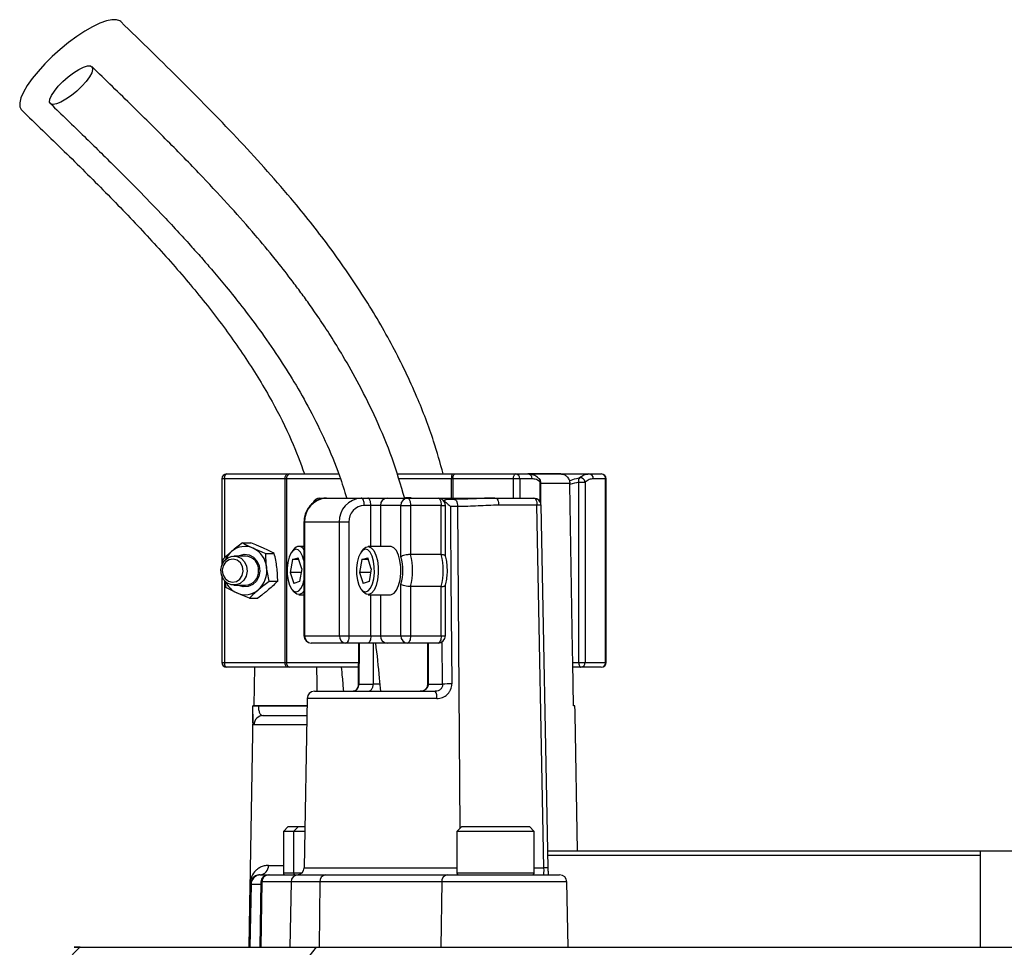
# Model space of a CAD drawing. Header units: millimetres. Extents: x 2363 to 4541, y 1046 to 5834.
# Tile 8 of 9: x 2825 to 3233, y 4954 to 5338. Entities that reach past the tile are written whole.
import ezdxf

# ---------------------------------------------------------------- set-up
doc = ezdxf.new("R2010")
doc.units = ezdxf.units.MM
doc.header["$LTSCALE"] = 2

msp = doc.modelspace()

# ---------------------------------------------------------------- linework, layer by layer
at = {"color": 7, "linetype": 'Continuous', "lineweight": 25}
for p, q in [((2910.74, 5150.1), (2935.83, 5150.1)), ((2935.83, 5150.1), (2936.86, 5150.1)), ((2936.86, 5150.1), (2957, 5150.1)), ((2981.23, 5150.1), (3004.09, 5150.1)), ((3004.09, 5150.1), (3005.28, 5150.1)), ((3005.28, 5150.1), (3030.37, 5150.1)), ((3030.37, 5150.1), (3035.49, 5150.1)), ((3035.6, 5150.1), (3060.76, 5150.1)), ((3049.07, 5150.1), (3035.74, 5150.1)), ((3060.76, 5150.1), (3065.87, 5150.1)), ((2908.74, 5148.1), (2908.74, 5112.29)), ((2934.99, 5148.1), (2909.9, 5148.1)), ((2935.5, 5148.1), (2934.99, 5148.1)), ((2934.99, 5072.1), (2934.99, 5148.1)), ((2935.5, 5148.1), (2935.5, 5072.1)), ((3004.44, 5148.1), (3003.84, 5148.1)), ((3029.53, 5148.1), (3004.44, 5148.1)), ((3032.19, 5148.1), (3029.53, 5148.1)), ((3037.3, 5148.1), (3032.19, 5148.1)), ((3040.83, 5138.08), (3040.83, 5146.7)), ((3052.88, 5145.76), (3052.88, 5146.17)), ((3056.58, 5146.7), (3059.23, 5146.7)), ((3056.58, 5072.1), (3056.58, 5146.7)), ((3059.23, 5146.7), (3059.23, 5072.1)), ((3067.69, 5148.1), (3062.57, 5148.1)), ((3067.69, 5072.1), (3067.69, 5148.1)), ((3067.87, 5072.1), (3067.87, 5148.1)), ((2949.29, 5140.1), (2952.12, 5140.1)), ((2952.12, 5140.1), (2966.49, 5140.1)), ((2966.49, 5140.1), (2969.21, 5140.1)), ((2970.48, 5137.1), (2967.76, 5137.1)), ((2969.21, 5140.1), (2977.18, 5140.1)), ((2974.46, 5137.1), (2970.48, 5137.1)), ((2982.92, 5137.1), (2974.46, 5137.1)), ((2977.18, 5140.1), (2985.63, 5140.1)), ((2982.92, 5115.76), (2982.92, 5137.1)), ((2982.92, 5137.1), (2986.9, 5137.1)), ((2985.63, 5140.1), (2998.32, 5140.1)), ((2986.9, 5137.1), (2986.9, 5116.74)), ((2999.59, 5137.1), (2986.9, 5137.1)), ((2998.32, 5140.1), (3022.12, 5140.1)), ((2999.59, 5116.74), (2999.59, 5137.1)), ((3001.32, 5116.18), (3001.32, 5137.1)), ((3005.13, 5139.58), (3002.04, 5139.58)), ((3022.12, 5140.1), (3037.99, 5140.1)), ((3039.26, 5137.16), (3023.39, 5137.16)), ((3042.15, 4987.05), (3039.26, 5137.16)), ((3043.89, 4987.06), (3040.99, 5137.16)), ((3006.4, 5136.63), (3003.43, 5136.63)), ((2942.78, 5130.1), (2942.78, 5083.1)), ((2957.43, 5130.1), (2943.06, 5130.1)), ((2943.06, 5130.1), (2943.06, 5083.1)), ((2961.41, 5130.1), (2957.43, 5130.1)), ((2957.43, 5083.1), (2957.43, 5130.1)), ((2961.41, 5130.1), (2961.41, 5083.1)), ((2917.31, 5121.54), (2920.79, 5121.54)), ((2927, 5117.18), (2930.47, 5117.18)), ((2938.61, 5118.95), (2937.76, 5117.89)), ((2942.78, 5120.1), (2940.59, 5120.1)), ((2967.35, 5118.95), (2966.5, 5117.89)), ((2978.66, 5120.1), (2969.32, 5120.1)), ((2999.59, 5116.74), (2986.9, 5116.74)), ((2909.05, 5114.47), (2909.11, 5112.99)), ((2918.55, 5116.1), (2913.8, 5116.1)), ((2938.01, 5114.69), (2937.08, 5109.35)), ((2938.01, 5114.69), (2940.43, 5115.44)), ((2940.68, 5114.69), (2938.01, 5114.69)), ((2941.92, 5110.85), (2940.43, 5115.44)), ((2966.75, 5114.69), (2965.82, 5109.35)), ((2966.75, 5114.69), (2969.17, 5115.44)), ((2969.41, 5114.69), (2966.75, 5114.69)), ((2970.66, 5110.85), (2969.17, 5115.44)), ((2937.08, 5109.35), (2938.56, 5104.77)), ((2941.65, 5109.35), (2937.08, 5109.35)), ((2941.92, 5110.85), (2940.98, 5105.52)), ((2965.82, 5109.35), (2967.3, 5104.77)), ((2970.39, 5109.35), (2965.82, 5109.35)), ((2970.66, 5110.85), (2969.72, 5105.52)), ((2908.74, 5107.92), (2908.74, 5072.1)), ((2928.42, 5105.74), (2931.9, 5105.74)), ((2940.98, 5105.52), (2938.56, 5104.77)), ((2969.72, 5105.52), (2967.3, 5104.77)), ((2982.92, 5083.1), (2982.92, 5104.45)), ((2913.8, 5104.1), (2918.55, 5104.1)), ((2937.76, 5102.32), (2938.61, 5101.26)), ((2940.59, 5100.1), (2942.78, 5100.1)), ((2966.5, 5102.32), (2967.35, 5101.26)), ((2969.32, 5100.1), (2978.66, 5100.1)), ((2999.59, 5103.47), (2986.9, 5103.47)), ((2986.9, 5103.47), (2986.9, 5083.1)), ((2999.59, 5083.1), (2999.59, 5103.47)), ((3001.32, 5083.1), (3001.32, 5104.02)), ((2920.16, 5098.66), (2923.63, 5098.66)), ((2943.06, 5083.1), (2957.43, 5083.1)), ((2960.15, 5080.1), (2945.78, 5080.1)), ((2957.43, 5083.1), (2961.41, 5083.1)), ((2969.21, 5080.1), (2960.15, 5080.1)), ((2961.41, 5083.1), (2970.48, 5083.1)), ((2965.39, 5080.1), (2965.27, 5063.13)), ((2977.18, 5080.1), (2969.21, 5080.1)), ((2970.48, 5083.1), (2974.46, 5083.1)), ((2974.46, 5083.1), (2982.92, 5083.1)), ((2985.63, 5080.1), (2977.18, 5080.1)), ((2982.92, 5083.1), (2986.9, 5083.1)), ((2998.32, 5080.1), (2985.63, 5080.1)), ((2986.9, 5083.1), (2999.59, 5083.1)), ((2993.93, 5080.1), (2993.93, 5063.1)), ((2909.9, 5072.1), (2934.99, 5072.1)), ((2934.99, 5072.1), (2935.5, 5072.1)), ((3054.41, 5054.1), (3054.11, 5072.1)), ((3054.11, 5072.1), (3056.58, 5072.1)), ((3056.58, 5072.1), (3059.23, 5072.1)), ((3059.23, 5072.1), (3067.69, 5072.1)), ((2935.83, 5070.1), (2910.74, 5070.1)), ((2922.21, 5054.1), (2922.47, 5070.1)), ((2936.86, 5070.1), (2935.83, 5070.1)), ((2965.21, 5070.1), (2936.86, 5070.1)), ((3057.42, 5070.1), (3054.14, 5070.1)), ((3065.87, 5070.1), (3057.42, 5070.1)), ((2947.1, 5060.1), (2997.14, 5060.1)), ((2965.55, 5063.1), (2971.53, 5063.1)), ((2994.21, 5063.1), (3000.19, 5063.1)), ((2944.11, 5057.16), (2942.88, 4987.05)), ((2921.64, 5054.1), (2921.64, 5054.03)), ((2923.95, 5054.1), (2923.95, 5054.03)), ((2944.05, 5054.1), (2923.95, 5054.1)), ((3054.98, 5054.1), (3054.41, 5054.1)), ((3054.98, 5054.03), (3054.98, 5054.1)), ((3054.98, 5054.03), (3054.98, 5054.1)), ((2921.57, 5050.66), (2919.89, 4954.1)), ((2926.02, 5050.1), (2943.98, 5050.1)), ((3056.03, 4994.1), (3055.04, 5050.66)), ((2936.27, 5004.1), (2934.27, 5002.1)), ((2936.27, 5004.1), (2940.5, 5004.1)), ((2940.5, 5004.1), (2938.5, 5002.1)), ((2940.5, 5004.1), (2943.18, 5004.1)), ((3008.12, 5004.1), (3006.12, 5002.1)), ((3008.12, 5004.1), (3036.12, 5004.1)), ((3038.12, 5002.1), (3036.12, 5004.1)), ((2934.27, 5002.1), (2934.27, 4984.9)), ((2938.5, 5002.1), (2934.27, 5002.1)), ((2938.5, 5002.1), (2938.5, 4984.9)), ((2943.14, 5002.1), (2938.5, 5002.1)), ((3006.12, 5002.1), (3006.12, 4984.9)), ((3038.12, 5002.1), (3006.12, 5002.1)), ((3038.12, 4984.9), (3038.12, 5002.1)), ((3043.75, 4994.1), (3222.76, 4994.1)), ((3222.76, 4994.1), (3222.76, 4954.1)), ((3222.76, 4994.1), (3342.76, 4994.1)), ((3222.76, 4992.1), (3043.79, 4992.1)), ((2924.55, 4984.1), (2924.87, 4984.1)), ((2924.87, 4984.1), (2927.97, 4984.1)), ((2927.97, 4984.1), (2928.3, 4984.1)), ((2928.3, 4984.1), (2940.38, 4984.1)), ((2940.38, 4984.1), (2951.66, 4984.1)), ((2951.66, 4984.1), (3002.08, 4984.1)), ((3002.08, 4984.1), (3048.64, 4984.1)), ((2920.34, 4980.17), (2919.89, 4954.1)), ((2920.87, 4980.17), (2920.34, 4980.17)), ((2920.87, 4980.17), (2920.41, 4954.1)), ((2924.97, 4981.16), (2924.5, 4954.1)), ((2925.34, 4981.16), (2924.87, 4954.1)), ((2937.42, 4981.16), (2925.34, 4981.16)), ((2937.42, 4981.16), (2936.95, 4954.1)), ((2949.4, 4981.16), (2937.42, 4981.16)), ((2949.4, 4981.16), (2949.04, 4954.1)), ((2999.82, 4981.16), (2949.4, 4981.16)), ((2999.82, 4981.16), (2999.46, 4954.1)), ((3052.12, 4954.1), (3051.64, 4981.16)), ((2849.98, 4954.1), (2844.13, 4948.22)), ((2941.84, 4946.42), (2947.95, 4954.1))]:
    msp.add_line(p, q, dxfattribs=at)
at = {"color": 8, "linetype": 'Continuous', "lineweight": 25}
for p, q in [((2909.9, 5148.1), (2908.74, 5148.1)), ((2909.9, 5148.1), (2909.9, 5115.27)), ((2957.71, 5148.1), (2935.5, 5148.1)), ((3003.84, 5148.1), (2981.85, 5148.1)), ((3003.84, 5140.1), (3003.84, 5148.1)), ((3004.44, 5148.1), (3004.44, 5140.1)), ((3029.53, 5140.1), (3029.53, 5148.1)), ((3032.19, 5148.1), (3032.19, 5140.1)), ((3040.64, 5138.51), (3040.64, 5146.7)), ((3040.64, 5146.7), (3040.83, 5146.7)), ((3052.88, 5146.17), (3040.83, 5146.17)), ((3067.87, 5148.1), (3067.69, 5148.1)), ((2970.48, 5120.1), (2970.48, 5137.1)), ((2974.46, 5137.1), (2974.46, 5120.1)), ((2999.59, 5137.1), (3001.32, 5137.1)), ((3006.4, 5136.63), (3007.38, 5003.37)), ((2943.06, 5130.1), (2942.78, 5130.1)), ((2909.9, 5105.82), (2909.9, 5072.1)), ((2970.48, 5083.1), (2970.48, 5100.1)), ((2974.46, 5100.1), (2974.46, 5083.1)), ((2942.78, 5083.1), (2943.06, 5083.1)), ((2965.67, 5080.1), (2965.55, 5063.1)), ((2971.53, 5063.1), (2971.53, 5080.1)), ((2994.21, 5080.1), (2994.21, 5063.1)), ((2999.59, 5083.1), (3001.32, 5083.1)), ((3000.19, 5063.1), (3000.06, 5080.72)), ((2908.74, 5072.1), (2909.9, 5072.1)), ((2935.5, 5072.1), (2965.3, 5072.1)), ((3067.69, 5072.1), (3067.87, 5072.1)), ((2974.18, 5063.1), (2971.53, 5063.1)), ((2994.21, 5063.1), (2993.93, 5063.1)), ((2997.79, 5057.16), (2944.11, 5057.16)), ((2923.95, 5054.03), (2944.05, 5054.03)), ((2943.91, 5046.17), (2922.05, 5046.17)), ((2928.1, 4988.03), (2934.27, 4988.03)), ((2942.88, 4987.05), (3006.12, 4987.05)), ((3038.12, 4987.05), (3042.15, 4987.05)), ((2934.27, 4984.9), (2938.5, 4984.9)), ((2938.5, 4984.9), (2941.92, 4984.9)), ((3006.12, 4984.9), (3038.12, 4984.9)), ((2924.95, 4980.17), (2920.87, 4980.17)), ((2925.34, 4981.16), (2924.97, 4981.16)), ((3051.64, 4981.16), (2999.82, 4981.16))]:
    msp.add_line(p, q, dxfattribs=at)
at = {"color": 7, "linetype": 'Continuous', "lineweight": 25, "flags": 128}
for points in [[(2866.9, 5337.41), (2866.52, 5337.71), (2865.14, 5338.21), (2863.27, 5338.21), (2860.96, 5337.71), (2858.27, 5336.74), (2855.28, 5335.31), (2852.05, 5333.46), (2848.68, 5331.24), (2845.25, 5328.7), (2841.84, 5325.92), (2838.56, 5322.96), (2835.47, 5319.9), (2832.67, 5316.82), (2830.22, 5313.81), (2828.19, 5310.93), (2826.63, 5308.26), (2825.59, 5305.87), (2825.08, 5303.83), (2825.12, 5302.18), (2825.71, 5300.98), (2825.83, 5300.84)], [(2838.88, 5303.13), (2837.91, 5303.38), (2837.46, 5304.12), (2837.58, 5305.3), (2838.25, 5306.84), (2839.43, 5308.66), (2841.04, 5310.63), (2842.99, 5312.63), (2845.15, 5314.54), (2847.39, 5316.23), (2849.56, 5317.61), (2851.53, 5318.57), (2853.18, 5319.07), (2854.4, 5319.07), (2855.11, 5318.57), (2855.28, 5317.61), (2854.88, 5316.23), (2853.95, 5314.54), (2852.54, 5312.63), (2850.74, 5310.63), (2848.67, 5308.66), (2846.46, 5306.84), (2844.24, 5305.3), (2842.15, 5304.12), (2840.32, 5303.38), (2838.88, 5303.13)], [(2909.9, 5148.1), (2909.91, 5148.49), (2909.96, 5148.87), (2910.04, 5149.21), (2910.14, 5149.52), (2910.27, 5149.77), (2910.42, 5149.95), (2910.58, 5150.07), (2910.74, 5150.1)], [(2934.99, 5148.1), (2935, 5148.49), (2935.05, 5148.87), (2935.13, 5149.21), (2935.23, 5149.52), (2935.36, 5149.77), (2935.51, 5149.95), (2935.67, 5150.07), (2935.83, 5150.1)], [(3004.44, 5148.1), (3004.45, 5148.49), (3004.5, 5148.87), (3004.58, 5149.21), (3004.68, 5149.52), (3004.81, 5149.77), (3004.96, 5149.95), (3005.12, 5150.07), (3005.28, 5150.1)], [(3029.53, 5148.1), (3029.54, 5148.49), (3029.59, 5148.87), (3029.67, 5149.21), (3029.78, 5149.52), (3029.9, 5149.77), (3030.05, 5149.95), (3030.21, 5150.07), (3030.37, 5150.1)], [(3054.11, 5072.1), (3054.02, 5077.34), (3052.88, 5145.76)], [(2967.76, 5137.1), (2967.73, 5137.69), (2967.66, 5138.25), (2967.54, 5138.77), (2967.39, 5139.22), (2967.19, 5139.6), (2966.97, 5139.88), (2966.74, 5140.05), (2966.49, 5140.1)], [(2970.48, 5137.1), (2970.45, 5137.69), (2970.38, 5138.25), (2970.26, 5138.77), (2970.1, 5139.22), (2969.91, 5139.6), (2969.69, 5139.88), (2969.46, 5140.05), (2969.21, 5140.1)], [(2985.63, 5140.1), (2985.88, 5140.05), (2986.12, 5139.88), (2986.34, 5139.6), (2986.53, 5139.22), (2986.69, 5138.77), (2986.81, 5138.25), (2986.88, 5137.69), (2986.9, 5137.1)], [(2998.32, 5140.1), (2998.57, 5140.05), (2998.81, 5139.88), (2999.03, 5139.6), (2999.22, 5139.22), (2999.38, 5138.77), (2999.49, 5138.25), (2999.57, 5137.69), (2999.59, 5137.1)], [(3022.12, 5140.1), (3022.37, 5140.05), (3022.6, 5139.88), (3022.82, 5139.61), (3023.01, 5139.24), (3023.17, 5138.8), (3023.29, 5138.29), (3023.36, 5137.73), (3023.39, 5137.16)], [(3037.99, 5140.1), (3038.23, 5140.05), (3038.47, 5139.88), (3038.69, 5139.61), (3038.88, 5139.24), (3039.04, 5138.8), (3039.15, 5138.29), (3039.23, 5137.73), (3039.26, 5137.16)], [(3003.43, 5136.63), (3003.47, 5130.63), (3003.65, 5106.64), (3003.98, 5063.16)], [(2915.47, 5116.1), (2916.05, 5116.4), (2918.03, 5116.89), (2920.04, 5116.64), (2921.87, 5115.68), (2923.32, 5114.12), (2924.24, 5112.12), (2924.51, 5109.91), (2924.12, 5107.71), (2923.1, 5105.78), (2921.57, 5104.31), (2919.69, 5103.47), (2917.67, 5103.35), (2915.72, 5103.96), (2915.47, 5104.1)], [(2942.78, 5114.26), (2942.22, 5116.1), (2941.4, 5117.67), (2940.42, 5118.63), (2939.37, 5118.9), (2938.32, 5118.45), (2937.38, 5117.33), (2936.6, 5115.63), (2936.06, 5113.47), (2935.8, 5111.05), (2935.84, 5108.54), (2936.17, 5106.17), (2936.77, 5104.11), (2937.6, 5102.54), (2938.58, 5101.58), (2939.63, 5101.31), (2940.67, 5101.75), (2941.62, 5102.87), (2942.39, 5104.58), (2942.78, 5105.95)], [(2971.67, 5106.73), (2971.93, 5109.16), (2971.9, 5111.66), (2971.56, 5114.04), (2970.96, 5116.1), (2970.13, 5117.67), (2969.16, 5118.63), (2968.1, 5118.9), (2967.06, 5118.45), (2966.12, 5117.33), (2965.34, 5115.63), (2964.8, 5113.47), (2964.54, 5111.05), (2964.58, 5108.54), (2964.91, 5106.17), (2965.51, 5104.11), (2966.34, 5102.54), (2967.31, 5101.58), (2968.37, 5101.31), (2969.41, 5101.75), (2970.36, 5102.87), (2971.13, 5104.58), (2971.67, 5106.73)], [(2967.35, 5118.95), (2968.39, 5119.86), (2969.54, 5120.09), (2970.67, 5119.58), (2971.7, 5118.37), (2972.56, 5116.54), (2973.17, 5114.24), (2973.5, 5111.63), (2973.52, 5108.91), (2973.23, 5106.27)], [(2982.56, 5106.27), (2982.85, 5108.91), (2982.84, 5111.63), (2982.51, 5114.24), (2981.89, 5116.54), (2981.04, 5118.37), (2980.01, 5119.58), (2978.88, 5120.09), (2978.66, 5120.1)], [(2908.37, 5110.34), (2908.77, 5112.38), (2909.78, 5114.14), (2911.27, 5115.41), (2913.07, 5116.05), (2914.96, 5115.97), (2916.71, 5115.18), (2918.1, 5113.78), (2918.98, 5111.93), (2919.24, 5109.87), (2918.84, 5107.83), (2917.83, 5106.07), (2916.33, 5104.79), (2914.54, 5104.16), (2912.65, 5104.24), (2910.9, 5105.03), (2909.5, 5106.43), (2908.62, 5108.28), (2908.37, 5110.34)], [(2908.96, 5110.29), (2909.23, 5108.45), (2910.11, 5106.86), (2911.47, 5105.77), (2913.11, 5105.33), (2914.78, 5105.62), (2916.22, 5106.6), (2917.21, 5108.1), (2917.61, 5109.91), (2917.34, 5111.75), (2916.46, 5113.34), (2915.1, 5114.44), (2913.46, 5114.87), (2911.79, 5114.58), (2910.35, 5113.61), (2909.36, 5112.1), (2908.96, 5110.29)], [(2973.23, 5106.27), (2972.65, 5103.92), (2971.82, 5102.03), (2970.8, 5100.74), (2969.68, 5100.14), (2968.53, 5100.28), (2967.44, 5101.15), (2967.35, 5101.26)], [(2978.66, 5100.1), (2979.02, 5100.14), (2980.14, 5100.74), (2981.15, 5102.03), (2981.98, 5103.92), (2982.56, 5106.27)], [(2942.78, 5101.55), (2942.07, 5100.74), (2940.94, 5100.14), (2939.79, 5100.28), (2938.7, 5101.15), (2938.61, 5101.26)], [(2961.41, 5083.1), (2961.39, 5082.52), (2961.32, 5081.96), (2961.2, 5081.44), (2961.04, 5080.98), (2960.85, 5080.61), (2960.63, 5080.33), (2960.39, 5080.16), (2960.15, 5080.1)], [(2970.48, 5083.1), (2970.45, 5082.52), (2970.38, 5081.96), (2970.26, 5081.44), (2970.1, 5080.98), (2969.91, 5080.61), (2969.69, 5080.33), (2969.46, 5080.16), (2969.21, 5080.1)], [(2986.9, 5083.1), (2986.88, 5082.52), (2986.81, 5081.96), (2986.69, 5081.44), (2986.53, 5080.98), (2986.34, 5080.61), (2986.12, 5080.33), (2985.88, 5080.16), (2985.63, 5080.1)], [(2999.59, 5083.1), (2999.57, 5082.52), (2999.49, 5081.96), (2999.38, 5081.44), (2999.22, 5080.98), (2999.03, 5080.61), (2998.81, 5080.33), (2998.57, 5080.16), (2998.32, 5080.1)], [(2910.74, 5070.1), (2910.58, 5070.14), (2910.42, 5070.26), (2910.27, 5070.44), (2910.14, 5070.69), (2910.04, 5070.99), (2909.96, 5071.34), (2909.91, 5071.71), (2909.9, 5072.1)], [(2935.83, 5070.1), (2935.67, 5070.14), (2935.51, 5070.26), (2935.36, 5070.44), (2935.23, 5070.69), (2935.13, 5070.99), (2935.05, 5071.34), (2935, 5071.71), (2934.99, 5072.1)], [(3056.58, 5072.1), (3056.59, 5071.71), (3056.64, 5071.34), (3056.72, 5070.99), (3056.82, 5070.69), (3056.95, 5070.44), (3057.1, 5070.26), (3057.26, 5070.14), (3057.42, 5070.1)], [(2948.28, 5060.1), (2948.21, 5063.63), (2948.09, 5070.1)]]:
    msp.add_lwpolyline(points, dxfattribs=at)
at = {"color": 8, "linetype": 'Continuous', "lineweight": 25, "flags": 128}
msp.add_lwpolyline([(3005.13, 5139.58), (3005.39, 5139.52), (3005.66, 5139.31), (3005.9, 5138.96), (3006.11, 5138.5), (3006.26, 5137.93), (3006.36, 5137.3), (3006.4, 5136.63)], dxfattribs=at)
at = {"color": 7, "linetype": 'Continuous', "lineweight": 25}
for centre, radius, start, end in [((2910.74, 5148.1), 2, 90, 180), ((2937.26, 5148.37), 1.78, 102.8925, 188.7196), ((3008.02, 5148.6), 4.21, 158.9941, 186.7189), ((3030.27, 5148.19), 1.91, 357.3247, 87.0479), ((3035.39, 5148.19), 1.91, 357.3247, 87.0479), ((3060.66, 5148.19), 1.91, 357.3247, 87.0479), ((3065.87, 5148.1), 2, 0, 90), ((3065.77, 5148.19), 1.91, 357.3247, 87.0479), ((3038.83, 5146.7), 2, 0, 49.0149), ((3058.79, 5147.37), 2.31, 149.5369, 196.881), ((3057.08, 5146.39), 2.18, 8.2572, 97.5366), ((2952.61, 5130.55), 9.57, 92.9521, 182.6753), ((2949.29, 5137.1), 3, 90, 161.7131), ((2966.98, 5130.55), 9.57, 92.9521, 182.6753), ((2968.1, 5130.42), 6.7, 92.9521, 182.6753), ((2977.33, 5137.24), 2.87, 92.9521, 182.6753), ((2985.78, 5137.24), 2.87, 92.9521, 182.6753), ((2998.32, 5137.1), 3, 0, 90), ((3037.99, 5137.1), 3, 1.106, 90), ((2919.27, 5110.53), 9.88, 130.8682, 155.066), ((2918.35, 5111.7), 8.39, 65.8532, 131.344), ((2917.49, 5110.44), 9.89, 5.8974, 64.324), ((2940.62, 5117.67), 2.38, 24.5846, 147.3184), ((2961.63, 5110.1), 26.13, 345.2945, 14.7055), ((2974.32, 5110.1), 26.13, 345.2945, 14.7055), ((2918.26, 5110.38), 5.73, 357.24, 87.1325), ((2964.74, 5110.1), 19.03, 342.7103, 17.2897), ((2918.31, 5109.78), 5.69, 272.4043, 3.2232), ((2916.93, 5110.05), 10.5, 311.6721, 7.7396), ((2918.95, 5109.45), 9.5, 204.5341, 244.9945), ((2918.37, 5108.5), 8.39, 245.8532, 311.344), ((2945.78, 5083.1), 3, 180, 270), ((2945.92, 5082.97), 2.87, 177.3247, 267.0479), ((2960.29, 5082.97), 2.87, 177.3247, 267.0479), ((2977.33, 5082.97), 2.87, 177.3247, 267.0479), ((2985.78, 5082.97), 2.87, 177.3247, 267.0479), ((2998.32, 5083.1), 3, 270, 0), ((2910.74, 5072.1), 2, 180, 270), ((2937.26, 5071.83), 1.78, 171.2804, 257.1075), ((3057.32, 5072.01), 1.91, 272.9521, 2.6753), ((3065.87, 5072.1), 2, 270, 0), ((3065.77, 5072.01), 1.91, 272.9521, 2.6753), ((2947.1, 5057.1), 3, 90, 179), ((2993.88, 5057.85), 3.96, 349.9348, 34.685), ((3003.8, 4939), 124.16, 89.9192, 91.666), ((2922.79, 5014.01), 40.04, 88.348, 91.652), ((2926.03, 5046.12), 3.98, 90.2363, 179.2455), ((2924.32, 4987.88), 3.79, 273.5348, 2.2868), ((2939.88, 4987.1), 3, 270, 359), ((2924.87, 4980.1), 4, 90.0006, 179.0006), ((2927.97, 4981.1), 3, 90, 179), ((2928.32, 4981.12), 2.98, 90.3518, 179.364), ((2935.07, 4984.9), 0.8, 180, 270), ((2940.4, 4981.12), 2.98, 90.3518, 179.364), ((2939.3, 4984.9), 0.8, 180, 270), ((2952.08, 4981.44), 2.7, 98.8916, 186.0281), ((3002.5, 4981.44), 2.7, 98.8916, 186.0281), ((3006.92, 4984.9), 0.8, 180, 270), ((3037.32, 4984.9), 0.8, 270, 0), ((3048.64, 4981.1), 3, 1, 90)]:
    msp.add_arc(centre, radius, start, end, dxfattribs=at)
at = {"color": 8, "linetype": 'Continuous', "lineweight": 25}
for centre, radius, start, end in [((3039.05, 5147.01), 1.62, 348.9178, 46.963), ((2949.37, 5137.37), 2.73, 91.5988, 160.7496), ((3040.21, 5108.26), 28.91, 88.4673, 91.9), ((2965.49, 5064.24), 1.14, 258.5112, 272.6982), ((3043.11, 4958.16), 28.91, 88.4673, 91.9)]:
    msp.add_arc(centre, radius, start, end, dxfattribs=at)
at = {"color": 7, "linetype": 'Continuous', "lineweight": 25}
msp.add_ellipse((3041.87, 4987.1), major_axis=(-0.1, 3), ratio=0.095736, start_param=3.138413, end_param=4.691756, dxfattribs=at)
for points, knots in [([(3000.42, 5150.1), (2999.16, 5154.64), (2996.16, 5165.5), (2989.31, 5183.19), (2979.73, 5203.19), (2967.74, 5223.67), (2954, 5243.63), (2936.96, 5265.2), (2916.35, 5288.2), (2892.19, 5312.87), (2875.43, 5329.13), (2866.9, 5337.41)], [0, 0, 0, 0, 0.05895, 0.141111, 0.238658, 0.339873, 0.443571, 0.549599, 0.694805, 0.844557, 1, 1, 1, 1]), ([(2984.51, 5139.95), (2982.85, 5145.54), (2979.51, 5156.77), (2973, 5172.4), (2966.08, 5186.51), (2959.64, 5197.94), (2954, 5207.08), (2949.27, 5214.27), (2945.01, 5220.4), (2941.12, 5225.77), (2936.49, 5231.94), (2930.36, 5239.74), (2922.1, 5249.67), (2912.11, 5261.01), (2900.34, 5273.66), (2886.8, 5287.58), (2871.47, 5302.76), (2860.63, 5313.27), (2854.95, 5318.78)], [0, 0, 0, 0, 0.075997, 0.152795, 0.221925, 0.28324, 0.326589, 0.364842, 0.39805, 0.426277, 0.45372, 0.50161, 0.559707, 0.627912, 0.706081, 0.794117, 0.892056, 1, 1, 1, 1]), ([(2825.83, 5300.85), (2831.73, 5295.14), (2843.41, 5283.85), (2860.53, 5266.91), (2876.86, 5249.99), (2892.16, 5232.99), (2906.2, 5215.79), (2918.8, 5198.32), (2929.26, 5181.14), (2937.43, 5165.14), (2941.28, 5154.8), (2943.03, 5150.1)], [0, 0, 0, 0, 0.1296018, 0.2564205, 0.3798606, 0.4994667, 0.6148978, 0.7260596, 0.8331858, 0.9241281, 1, 1, 1, 1]), ([(2837.78, 5303.48), (2842.47, 5298.94), (2851.38, 5290.32), (2863.92, 5278), (2874.89, 5266.97), (2883.75, 5257.78), (2890.75, 5250.3), (2896.12, 5244.4), (2900.77, 5239.16), (2905.51, 5233.69), (2910.94, 5227.21), (2917.42, 5219.11), (2924.67, 5209.48), (2931.91, 5199.08), (2938.9, 5188.01), (2945.48, 5176.44), (2951.84, 5163.5), (2957.02, 5151.27), (2959.51, 5143.15), (2960.47, 5140.01)], [0, 0, 0, 0, 0.096193, 0.182401, 0.258583, 0.32476, 0.369772, 0.408666, 0.441468, 0.472196, 0.514497, 0.564868, 0.623222, 0.689484, 0.748158, 0.811787, 0.880312, 0.953772, 1, 1, 1, 1]), ([(3040.11, 5148.14), (3039.82, 5148.41), (3039.02, 5149.17), (3037.5, 5149.82), (3036.19, 5150.15), (3035.53, 5150.1), (3035.49, 5150.09)], [0, 0, 0, 0, 0.212655, 0.604202, 0.97502, 1, 1, 1, 1]), ([(3048.98, 5150.1), (3049.46, 5150.11), (3049.96, 5150.02), (3050.64, 5149.75), (3050.87, 5149.63), (3051.29, 5149.36), (3051.48, 5149.2), (3051.85, 5148.85), (3052.02, 5148.64), (3052.31, 5148.21), (3052.44, 5147.98), (3052.75, 5147.25), (3052.87, 5146.71), (3052.88, 5146.17)], [0, 0, 0, 0, 0.25, 0.25, 0.375, 0.375, 0.5, 0.5, 0.625, 0.625, 0.75, 0.75, 1, 1, 1, 1]), ([(3056.79, 5148.55), (3057.44, 5149.07), (3058.09, 5149.45), (3059.41, 5149.97), (3060.08, 5150.1), (3060.76, 5150.1)], [0, 0, 0, 0, 0.5, 0.5, 1, 1, 1, 1]), ([(3040.64, 5146.7), (3040.1, 5147.17), (3039.55, 5147.52), (3038.44, 5147.98), (3037.87, 5148.1), (3037.3, 5148.1)], [0, 0, 0, 0, 0.5, 0.5, 1, 1, 1, 1]), ([(3062.57, 5148.1), (3062, 5148.1), (3061.43, 5147.98), (3060.32, 5147.52), (3059.77, 5147.17), (3059.23, 5146.7)], [0, 0, 0, 0, 0.5, 0.5, 1, 1, 1, 1]), ([(2952.12, 5140.1), (2951.62, 5140.08), (2950.34, 5140.01), (2948.34, 5139.36), (2946.32, 5138.08), (2944.66, 5136.3), (2943.47, 5134.14), (2942.86, 5132.01), (2942.8, 5130.64), (2942.78, 5130.1)], [0, 0, 0, 0, 0.101467, 0.25925, 0.417026, 0.575546, 0.735405, 0.896729, 1, 1, 1, 1]), ([(2987.12, 5140.19), (2986.45, 5140.2), (2985.56, 5140.22), (2984.67, 5140.17), (2984.45, 5140.15)], [0, 0, 0, 0, 0.74624, 1, 1, 1, 1]), ([(3001.56, 5139.46), (3001.24, 5139.36), (3000.89, 5139.25), (3000.61, 5139.01), (3000.59, 5139)], [0, 0, 0, 0, 0.928217, 1, 1, 1, 1]), ([(3001.92, 5139.53), (3001.85, 5139.55), (3001.64, 5139.62), (3001.3, 5139.44), (3001.08, 5139.01), (3000.98, 5138.79)], [0, 0, 0, 0, 0.1892506, 0.5933912, 1, 1, 1, 1]), ([(3000.98, 5138.79), (3001.39, 5138.48), (3001.82, 5138.13), (3002.44, 5137.59), (3002.64, 5137.4), (3003.04, 5137.02), (3003.24, 5136.82), (3003.43, 5136.63)], [0, 0, 0, 0, 0.5, 0.5, 0.75, 0.75, 1, 1, 1, 1]), ([(3021.78, 5140.07), (3020.93, 5140.07), (3017.82, 5140.09), (3012.27, 5139.73), (3007.59, 5139.64), (3005.13, 5139.6)], [0, 0, 0, 0, 0.152451, 0.555607, 1, 1, 1, 1]), ([(3023.39, 5137.16), (3020.56, 5137.16), (3017.73, 5137), (3013.48, 5136.8), (3012.07, 5136.74), (3009.23, 5136.66), (3007.82, 5136.63), (3006.4, 5136.63)], [0, 0, 0, 0, 0.5, 0.5, 0.75, 0.75, 1, 1, 1, 1]), ([(2926.01, 5119.36), (2925.6, 5119.55), (2925.17, 5119.73), (2924.32, 5120.1), (2923.89, 5120.28), (2922.58, 5120.83), (2921.69, 5121.19), (2920.79, 5121.54)], [0, 0, 0, 0, 0.25, 0.25, 0.5, 0.5, 1, 1, 1, 1]), ([(2912.8, 5118), (2912.45, 5117.7), (2912.11, 5117.4), (2911.44, 5116.81), (2911.12, 5116.51), (2910.19, 5115.63), (2909.6, 5115.04), (2909.05, 5114.47)], [0, 0, 0, 0, 0.25, 0.25, 0.5, 0.5, 1, 1, 1, 1]), ([(2921.78, 5119.36), (2922.19, 5119.18), (2922.61, 5118.99), (2923.47, 5118.62), (2923.9, 5118.44), (2925.21, 5117.9), (2926.1, 5117.54), (2927, 5117.18)], [0, 0, 0, 0, 0.25, 0.25, 0.5, 0.5, 1, 1, 1, 1]), ([(2927.34, 5111.46), (2927.22, 5112.43), (2927.13, 5113.41), (2927.03, 5115.32), (2927, 5116.26), (2927, 5117.18)], [0, 0, 0, 0, 0.5, 0.5, 1, 1, 1, 1]), ([(2931.56, 5111.46), (2931.44, 5112.43), (2931.28, 5113.41), (2930.91, 5115.32), (2930.7, 5116.26), (2930.47, 5117.18)], [0, 0, 0, 0, 0.5, 0.5, 1, 1, 1, 1]), ([(2986.9, 5116.74), (2986.72, 5116.74), (2986.53, 5116.73), (2986.14, 5116.71), (2985.94, 5116.69), (2985.34, 5116.62), (2984.94, 5116.55), (2984.2, 5116.37), (2983.87, 5116.26), (2983.31, 5116.03), (2983.07, 5115.89), (2982.92, 5115.76)], [0, 0, 0, 0, 0.125, 0.125, 0.25, 0.25, 0.5, 0.5, 0.75, 0.75, 1, 1, 1, 1]), ([(2999.59, 5116.74), (2999.87, 5116.73), (3000.44, 5116.71), (3001.01, 5116.56), (3001.3, 5116.4), (3001.28, 5116.28), (3001.28, 5116.25)], [0, 0, 0, 0, 0.304254, 0.608327, 0.917521, 1, 1, 1, 1]), ([(3001.3, 5103.95), (3001.37, 5104.18), (3001.69, 5105.19), (3002.04, 5107.18), (3002.22, 5109.89), (3002.08, 5112.6), (3001.75, 5114.75), (3001.41, 5115.89), (3001.29, 5116.26)], [0, 0, 0, 0, 0.063374, 0.275959, 0.484319, 0.691401, 0.900077, 1, 1, 1, 1]), ([(2928.42, 5105.74), (2928.19, 5106.67), (2927.98, 5107.62), (2927.61, 5109.53), (2927.46, 5110.49), (2927.34, 5111.46)], [0, 0, 0, 0, 0.5, 0.5, 1, 1, 1, 1]), ([(2931.9, 5105.74), (2931.89, 5106.67), (2931.87, 5107.62), (2931.77, 5109.53), (2931.68, 5110.49), (2931.56, 5111.46)], [0, 0, 0, 0, 0.5, 0.5, 1, 1, 1, 1]), ([(2909.9, 5105.82), (2909.98, 5105.31), (2910.13, 5104.36), (2910.36, 5103.45), (2910.47, 5103.03)], [0, 0, 0, 0, 0.538962, 1, 1, 1, 1]), ([(2923.91, 5102.2), (2924.26, 5102.5), (2924.62, 5102.8), (2925.36, 5103.4), (2925.73, 5103.7), (2926.86, 5104.58), (2927.63, 5105.16), (2928.42, 5105.74)], [0, 0, 0, 0, 0.25, 0.25, 0.5, 0.5, 1, 1, 1, 1]), ([(2986.9, 5103.47), (2986.72, 5103.47), (2986.53, 5103.48), (2986.14, 5103.5), (2985.94, 5103.52), (2985.34, 5103.59), (2984.94, 5103.66), (2984.2, 5103.84), (2983.87, 5103.95), (2983.31, 5104.18), (2983.07, 5104.31), (2982.92, 5104.45)], [0, 0, 0, 0, 0.125, 0.125, 0.25, 0.25, 0.5, 0.5, 0.75, 0.75, 1, 1, 1, 1]), ([(2914.93, 5100.84), (2914.52, 5101.03), (2914.12, 5101.22), (2913.34, 5101.58), (2912.96, 5101.77), (2911.84, 5102.31), (2911.14, 5102.67), (2910.47, 5103.03)], [0, 0, 0, 0, 0.25, 0.25, 0.5, 0.5, 1, 1, 1, 1]), ([(2928.14, 5102.2), (2927.79, 5101.9), (2927.43, 5101.6), (2926.69, 5101), (2926.32, 5100.71), (2925.19, 5099.82), (2924.42, 5099.24), (2923.63, 5098.66)], [0, 0, 0, 0, 0.25, 0.25, 0.5, 0.5, 1, 1, 1, 1]), ([(2999.59, 5103.47), (2999.87, 5103.48), (3000.44, 5103.5), (3001.01, 5103.65), (3001.3, 5103.8), (3001.28, 5103.93), (3001.28, 5103.95)], [0, 0, 0, 0, 0.3052356, 0.6102903, 0.9204825, 1, 1, 1, 1]), ([(2972.37, 5080.09), (2972.96, 5075.23), (2973.75, 5068.58), (2974.29, 5061.9), (2974.43, 5060.1)], [0, 0, 0, 0, 0.730775, 1, 1, 1, 1]), ([(2958.19, 5070.16), (2958.34, 5068.75), (2958.7, 5065.41), (2958.95, 5062.05), (2959.09, 5060.1)], [0, 0, 0, 0, 0.420725, 1, 1, 1, 1]), ([(2965.23, 5063.13), (2965.23, 5062.9), (2965.23, 5062.32), (2964.91, 5061.46), (2964.38, 5060.69), (2963.76, 5060.23), (2963.35, 5060.1), (2963.2, 5060.11), (2963.16, 5060.12)], [0, 0, 0, 0, 0.121956, 0.307209, 0.498006, 0.699563, 0.925954, 1, 1, 1, 1]), ([(2963.16, 5060.1), (2963.42, 5060.1), (2963.7, 5060.17), (2964.12, 5060.38), (2964.25, 5060.47), (2964.51, 5060.68), (2964.64, 5060.81), (2964.99, 5061.22), (2965.19, 5061.56), (2965.46, 5062.29), (2965.54, 5062.7), (2965.55, 5063.1)], [0, 0, 0, 0, 0.25, 0.25, 0.375, 0.375, 0.5, 0.5, 0.75, 0.75, 1, 1, 1, 1]), ([(2969.39, 5060.1), (2969.6, 5060.1), (2969.83, 5060.16), (2970.19, 5060.36), (2970.31, 5060.44), (2970.54, 5060.64), (2970.66, 5060.76), (2970.88, 5061.03), (2970.99, 5061.18), (2971.17, 5061.52), (2971.26, 5061.7), (2971.45, 5062.27), (2971.53, 5062.68), (2971.53, 5063.1)], [0, 0, 0, 0, 0.25, 0.25, 0.375, 0.375, 0.5, 0.5, 0.625, 0.625, 0.75, 0.75, 1, 1, 1, 1]), ([(2993.91, 5063.11), (2993.89, 5062.79), (2993.85, 5062.13), (2993.39, 5061.23), (2992.65, 5060.53), (2991.76, 5060.13), (2991.13, 5060.15), (2990.9, 5060.16)], [0, 0, 0, 0, 0.191699, 0.399283, 0.615365, 0.85912, 1, 1, 1, 1]), ([(2994.21, 5063.1), (2994.21, 5062.89), (2994.19, 5062.69), (2994.1, 5062.28), (2994.04, 5062.08), (2993.87, 5061.7), (2993.76, 5061.52), (2993.51, 5061.19), (2993.37, 5061.03), (2992.9, 5060.63), (2992.53, 5060.42), (2991.74, 5060.16), (2991.32, 5060.1), (2990.91, 5060.1)], [0, 0, 0, 0, 0.125, 0.125, 0.25, 0.25, 0.375, 0.375, 0.5, 0.5, 0.75, 0.75, 1, 1, 1, 1]), ([(3000.19, 5063.1), (3000.19, 5062.9), (3000.18, 5062.7), (3000.11, 5062.31), (3000.05, 5062.11), (2999.9, 5061.74), (2999.81, 5061.57), (2999.59, 5061.24), (2999.46, 5061.08), (2999.04, 5060.67), (2998.69, 5060.46), (2997.95, 5060.17), (2997.55, 5060.1), (2997.14, 5060.1)], [0, 0, 0, 0, 0.125, 0.125, 0.25, 0.25, 0.375, 0.375, 0.5, 0.5, 0.75, 0.75, 1, 1, 1, 1]), ([(2997.79, 5057.16), (2998.19, 5057.16), (2998.59, 5057.19), (2999.37, 5057.33), (2999.76, 5057.44), (3000.86, 5057.86), (3001.55, 5058.28), (3002.42, 5059.09), (3002.68, 5059.4), (3003.14, 5060.05), (3003.34, 5060.4), (3003.66, 5061.15), (3003.78, 5061.54), (3003.94, 5062.34), (3003.98, 5062.74), (3003.98, 5063.16)], [0, 0, 0, 0, 0.125, 0.125, 0.25, 0.25, 0.5, 0.5, 0.625, 0.625, 0.75, 0.75, 0.875, 0.875, 1, 1, 1, 1]), ([(2921.57, 5050.66), (2921.57, 5050.69), (2921.58, 5051.39), (2921.61, 5052.65), (2921.63, 5053.78), (2921.64, 5054.03)], [0, 0, 0, 0, 0.033809, 0.784101, 1, 1, 1, 1]), ([(2921.64, 5054.1), (2921.63, 5054.1), (2921.68, 5054.1), (2921.89, 5054.1), (2922.04, 5054.1), (2922.45, 5054.1), (2922.7, 5054.1), (2923.27, 5054.1), (2923.6, 5054.1), (2923.95, 5054.1)], [0, 0, 0, 0, 0.25, 0.25, 0.5, 0.5, 0.75, 0.75, 1, 1, 1, 1]), ([(2923.95, 5054.03), (2923.94, 5053.71), (2923.94, 5053.38), (2923.99, 5052.77), (2924.02, 5052.48), (2924.13, 5051.95), (2924.19, 5051.71), (2924.34, 5051.29), (2924.43, 5051.11), (2924.62, 5050.8), (2924.73, 5050.67), (2924.95, 5050.45), (2925.07, 5050.36), (2925.45, 5050.16), (2925.73, 5050.1), (2926.02, 5050.1)], [0, 0, 0, 0, 0.125, 0.125, 0.25, 0.25, 0.375, 0.375, 0.5, 0.5, 0.625, 0.625, 0.75, 0.75, 1, 1, 1, 1]), ([(3055.04, 5050.66), (3055.04, 5050.69), (3055.04, 5051.39), (3055, 5052.65), (3054.98, 5053.78), (3054.98, 5054.03)], [0, 0, 0, 0, 0.033809, 0.784101, 1, 1, 1, 1]), ([(2928.1, 4988.03), (2927.46, 4988.03), (2926.86, 4987.95), (2925.74, 4987.67), (2925.23, 4987.47), (2924.27, 4986.99), (2923.83, 4986.7), (2923.03, 4986.06), (2922.67, 4985.71), (2921.71, 4984.6), (2921.23, 4983.76), (2920.73, 4982.45), (2920.6, 4982.01), (2920.46, 4981.32), (2920.42, 4981.09), (2920.38, 4980.75), (2920.37, 4980.63), (2920.35, 4980.4), (2920.35, 4980.29), (2920.34, 4980.17)], [0, 0, 0, 0, 0.125, 0.125, 0.25, 0.25, 0.375, 0.375, 0.5, 0.5, 0.75, 0.75, 0.875, 0.875, 0.9375, 0.9375, 0.96875, 0.96875, 1, 1, 1, 1]), ([(3044.09, 4984.1), (3044.06, 4984.39), (3043.97, 4985.12), (3043.91, 4986.2), (3043.89, 4986.91), (3043.89, 4987.06)], [0, 0, 0, 0, 0.338968, 0.863586, 1, 1, 1, 1]), ([(2924.55, 4984.1), (2923.85, 4984.1), (2923.24, 4983.94), (2922.21, 4983.44), (2921.78, 4983.11), (2921.1, 4982.37), (2920.84, 4981.95), (2920.56, 4981.3), (2920.49, 4981.08), (2920.39, 4980.63), (2920.35, 4980.4), (2920.34, 4980.17)], [0, 0, 0, 0, 0.25, 0.25, 0.5, 0.5, 0.75, 0.75, 0.875, 0.875, 1, 1, 1, 1]), ([(2850.17, 4954.1), (2849.87, 4954.1), (2848.19, 4954.1), (2847.4, 4954.1), (2847.93, 4954.1), (2850.81, 4954.1), (2854.65, 4954.1), (2856.58, 4954.1)], [0, 0, 0, 0, 0.05121, 0.288234, 0.524438, 0.761842, 1, 1, 1, 1]), ([(2856.58, 4954.1), (2860.23, 4954.1), (2864.94, 4954.1), (2873.52, 4954.1), (2876.64, 4954.1), (2883.35, 4954.1), (2886.93, 4954.1), (2906.04, 4954.1), (2925.04, 4954.1), (2947.95, 4954.1)], [0, 0, 0, 0, 0.250001, 0.250001, 0.375001, 0.375001, 0.500001, 0.500001, 1.000001, 1.000001, 1.000001, 1.000001]), ([(2947.95, 4954.1), (2948.57, 4954.1), (2949.8, 4954.1), (2951.68, 4954.1), (2953.57, 4954.1), (2955.48, 4954.1), (2957.4, 4954.1), (2959.34, 4954.1), (2961.29, 4954.1), (2963.26, 4954.1), (2965.24, 4954.1), (2967.24, 4954.1), (2969.25, 4954.1), (2971.28, 4954.1), (2973.32, 4954.1), (2975.38, 4954.1), (2977.46, 4954.1), (2981.63, 4954.1), (2988, 4954.1), (2996.71, 4954.1), (3005.64, 4954.1), (3017.89, 4954.1), (3033.77, 4954.1), (3053.65, 4954.1), (3074.25, 4954.1), (3095.51, 4954.1), (3117.36, 4954.1), (3139.81, 4954.1), (3162.81, 4954.1), (3182.36, 4954.1), (3198.16, 4954.1), (3210.06, 4954.1), (3222.03, 4954.1), (3231.84, 4954.1), (3239.45, 4954.1), (3244.83, 4954.1), (3250.22, 4954.1), (3255.61, 4954.1), (3261.01, 4954.1), (3266.42, 4954.1), (3271.83, 4954.1), (3277.25, 4954.1), (3280.87, 4954.1), (3282.67, 4954.1)], [0, 0, 0, 0, 0.007838, 0.015672, 0.023502, 0.031329, 0.039153, 0.046974, 0.054793, 0.06261, 0.070425, 0.078239, 0.086052, 0.093864, 0.101677, 0.109489, 0.117302, 0.125116, 0.156296, 0.187422, 0.218516, 0.249602, 0.312314, 0.374899, 0.437373, 0.499769, 0.562037, 0.624234, 0.686994, 0.749664, 0.780942, 0.812191, 0.843434, 0.874698, 0.888628, 0.90255, 0.916468, 0.930383, 0.944298, 0.958215, 0.972136, 0.986063, 1, 1, 1, 1])]:
    msp.add_open_spline(points, degree=3, knots=knots, dxfattribs=at)
at = {"color": 8, "linetype": 'Continuous', "lineweight": 25}
for points, knots in [([(3052.67, 5147.36), (3053.63, 5147.67), (3055, 5148.11), (3056.39, 5148.45), (3056.79, 5148.55)], [0, 0, 0, 0, 0.704843, 1, 1, 1, 1]), ([(2922.05, 5046.17), (2921.92, 5046.28), (2921.65, 5046.48), (2921.54, 5048.07), (2921.56, 5049.85), (2921.57, 5050.66)], [0, 0, 0, 0, 0.356433, 0.710039, 1, 1, 1, 1])]:
    msp.add_open_spline(points, degree=3, knots=knots, dxfattribs=at)
at = {"color": 7, "linetype": 'Continuous', "lineweight": 25}
for points in [[(3056.58, 5146.7), (3055.34, 5146.42), (3054.11, 5146.11), (3052.88, 5145.76)], [(2917.31, 5121.54), (2915.73, 5120.39), (2914.21, 5119.21), (2912.8, 5118)], [(2917.31, 5121.54), (2918.67, 5120.83), (2920.13, 5120.11), (2921.78, 5119.36)], [(2930.47, 5117.18), (2929.12, 5117.89), (2927.66, 5118.62), (2926.01, 5119.36)], [(2931.9, 5105.74), (2930.77, 5104.58), (2929.55, 5103.41), (2928.14, 5102.2)], [(2920.16, 5098.66), (2918.34, 5099.38), (2916.58, 5100.1), (2914.93, 5100.84)], [(2920.16, 5098.66), (2921.28, 5099.82), (2922.5, 5101), (2923.91, 5102.2)]]:
    msp.add_open_spline(points, degree=3, dxfattribs=at)

doc.saveas('drawing.dxf')
